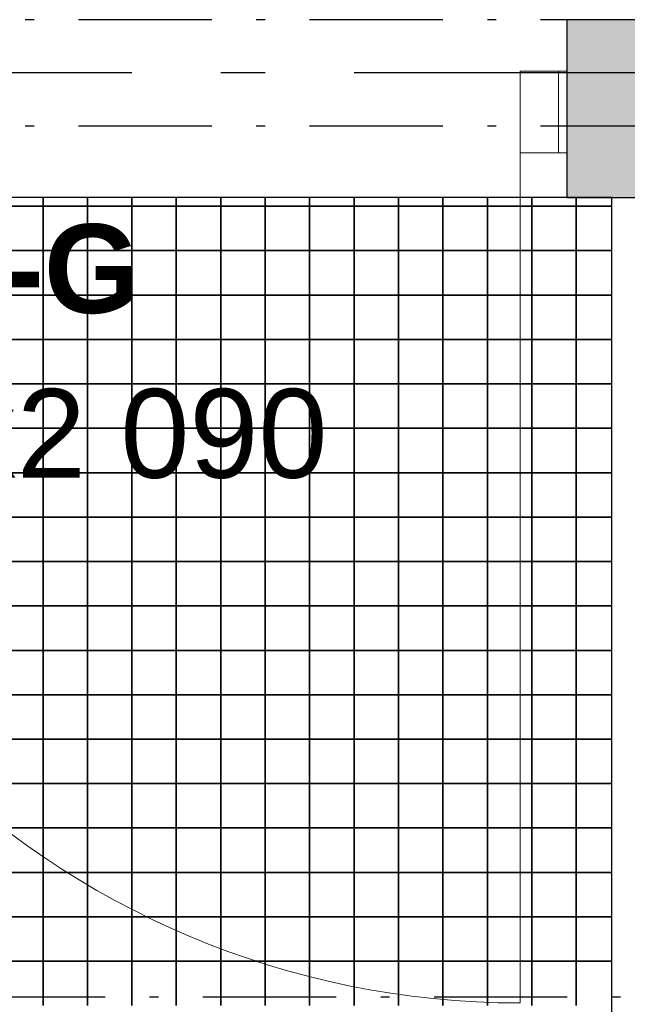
# Model space of a CAD drawing. Header units: millimetres. Extents: x 269 to 62306, y -15633 to 20300.
# Tile 23 of 90: x 10024 to 10708, y 452 to 1560. Entities that reach past the tile are written whole.
import ezdxf
from ezdxf.enums import TextEntityAlignment as Align

# ---------------------------------------------------------------- set-up
doc = ezdxf.new("R2010")
doc.units = ezdxf.units.MM
doc.header["$LTSCALE"] = 0.5
doc.header["$MEASUREMENT"] = 0
for name, pattern in [('Akselinje', [1500, 1000, -200, 100, -200]), ('Over snittplan', [520, 300, -100, 20, -100]), ('PLINE', [0])]:
    doc.linetypes.add(name, pattern=pattern)
for name, color, linetype in [('223- Bjelker', 7, 'Continuous'), ('232- Ikke-bærende yttervegger', 7, 'Continuous'), ('232- Ikke-bærende yttervegger (Skravur)', 7, 'Continuous'), ('244- Vinduer_ dører_ foldevegger(Nye konstruksjoner)', 7, 'Continuous'), ('712- Drenering (Nye konstruksjoner)', 7, 'Continuous'), ('82-- Modullinjer', 7, 'Continuous'), ('852- Teknisk_symbolsk informasjon_ bygning(Nye konstruksjoner)', 7, 'Continuous')]:
    doc.layers.add(name, color=color, linetype=linetype)
doc.layers.add('234- Vinduer_ dører_ porter(Nye konstruksjoner)', color=7, linetype='Continuous', lineweight=0)
doc.styles.add('GENERATED_STYLE_1', font='Arial.ttf')
doc.styles.add('GENERATED_STYLE_2', font='Arial Bold.ttf')

# ---------------------------------------------------------------- blocks, each defined once
blk = doc.blocks.new('*X190')
at = {"layer": '712- Drenering (Nye konstruksjoner)', "linetype": 'PLINE'}
for p, q in [((10050, 1360), (10050, 1350)), ((10050, 1350), (10050, 1360)), ((10100, 1360), (10100, 1350)), ((10100, 1350), (10100, 1360)), ((10150, 1360), (10150, 1350)), ((10150, 1350), (10150, 1360)), ((10200, 1360), (10200, 1350)), ((10200, 1350), (10200, 1360)), ((10250, 1360), (10250, 1350)), ((10250, 1350), (10250, 1360)), ((10300, 1360), (10300, 1350)), ((10300, 1350), (10300, 1360)), ((10350, 1360), (10350, 1350)), ((10350, 1350), (10350, 1360)), ((10400, 1360), (10400, 1350)), ((10400, 1350), (10400, 1360)), ((10450, 1360), (10450, 1350)), ((10450, 1350), (10450, 1360)), ((10500, 1360), (10500, 1350)), ((10500, 1350), (10500, 1360)), ((10550, 1360), (10550, 1350)), ((10550, 1350), (10550, 1360)), ((10600, 1360), (10600, 1350)), ((10600, 1350), (10600, 1360)), ((10650, 1360), (10650, 1350)), ((10650, 1350), (10650, 1360)), ((10000, 1350), (10050, 1350)), ((10050, 1350), (10000, 1350)), ((10050, 1350), (10100, 1350)), ((10050, 1350), (10050, 1300)), ((10100, 1350), (10050, 1350)), ((10050, 1300), (10050, 1350)), ((10100, 1350), (10150, 1350)), ((10100, 1350), (10100, 1300)), ((10150, 1350), (10100, 1350)), ((10100, 1300), (10100, 1350)), ((10150, 1350), (10200, 1350)), ((10150, 1350), (10150, 1300)), ((10200, 1350), (10150, 1350)), ((10150, 1300), (10150, 1350)), ((10200, 1350), (10250, 1350)), ((10200, 1350), (10200, 1300)), ((10250, 1350), (10200, 1350)), ((10200, 1300), (10200, 1350)), ((10250, 1350), (10300, 1350)), ((10250, 1350), (10250, 1300)), ((10300, 1350), (10250, 1350)), ((10250, 1300), (10250, 1350)), ((10300, 1350), (10350, 1350)), ((10300, 1350), (10300, 1300)), ((10350, 1350), (10300, 1350)), ((10300, 1300), (10300, 1350)), ((10350, 1350), (10400, 1350)), ((10350, 1350), (10350, 1300)), ((10400, 1350), (10350, 1350)), ((10350, 1300), (10350, 1350)), ((10400, 1350), (10450, 1350)), ((10400, 1350), (10400, 1300)), ((10450, 1350), (10400, 1350)), ((10400, 1300), (10400, 1350)), ((10450, 1350), (10500, 1350)), ((10450, 1350), (10450, 1300)), ((10500, 1350), (10450, 1350)), ((10450, 1300), (10450, 1350)), ((10500, 1350), (10550, 1350)), ((10500, 1350), (10500, 1300)), ((10550, 1350), (10500, 1350)), ((10500, 1300), (10500, 1350)), ((10550, 1350), (10600, 1350)), ((10550, 1350), (10550, 1300)), ((10600, 1350), (10550, 1350)), ((10550, 1300), (10550, 1350)), ((10600, 1350), (10650, 1350)), ((10600, 1350), (10600, 1300)), ((10650, 1350), (10600, 1350)), ((10600, 1300), (10600, 1350)), ((10650, 1350), (10690, 1350)), ((10650, 1350), (10650, 1300)), ((10690, 1350), (10650, 1350)), ((10650, 1300), (10650, 1350)), ((10000, 1300), (10050, 1300)), ((10050, 1300), (10000, 1300)), ((10050, 1300), (10100, 1300)), ((10050, 1300), (10050, 1250)), ((10100, 1300), (10050, 1300)), ((10050, 1250), (10050, 1300)), ((10100, 1300), (10150, 1300)), ((10100, 1300), (10100, 1250)), ((10150, 1300), (10100, 1300)), ((10100, 1250), (10100, 1300)), ((10150, 1300), (10200, 1300)), ((10150, 1300), (10150, 1250)), ((10200, 1300), (10150, 1300)), ((10150, 1250), (10150, 1300)), ((10200, 1300), (10250, 1300)), ((10200, 1300), (10200, 1250)), ((10250, 1300), (10200, 1300)), ((10200, 1250), (10200, 1300)), ((10250, 1300), (10300, 1300)), ((10250, 1300), (10250, 1250)), ((10300, 1300), (10250, 1300)), ((10250, 1250), (10250, 1300)), ((10300, 1300), (10350, 1300)), ((10300, 1300), (10300, 1250)), ((10350, 1300), (10300, 1300)), ((10300, 1250), (10300, 1300)), ((10350, 1300), (10400, 1300)), ((10350, 1300), (10350, 1250)), ((10400, 1300), (10350, 1300)), ((10350, 1250), (10350, 1300)), ((10400, 1300), (10450, 1300)), ((10400, 1300), (10400, 1250)), ((10450, 1300), (10400, 1300)), ((10400, 1250), (10400, 1300)), ((10450, 1300), (10500, 1300)), ((10450, 1300), (10450, 1250)), ((10500, 1300), (10450, 1300)), ((10450, 1250), (10450, 1300)), ((10500, 1300), (10550, 1300)), ((10500, 1300), (10500, 1250)), ((10550, 1300), (10500, 1300)), ((10500, 1250), (10500, 1300)), ((10550, 1300), (10600, 1300)), ((10550, 1300), (10550, 1250)), ((10600, 1300), (10550, 1300)), ((10550, 1250), (10550, 1300)), ((10600, 1300), (10650, 1300)), ((10600, 1300), (10600, 1250)), ((10650, 1300), (10600, 1300)), ((10600, 1250), (10600, 1300)), ((10650, 1300), (10690, 1300)), ((10650, 1300), (10650, 1250)), ((10690, 1300), (10650, 1300)), ((10650, 1250), (10650, 1300)), ((10000, 1250), (10050, 1250)), ((10050, 1250), (10000, 1250)), ((10050, 1250), (10100, 1250)), ((10050, 1250), (10050, 1200)), ((10100, 1250), (10050, 1250)), ((10050, 1200), (10050, 1250)), ((10100, 1250), (10150, 1250)), ((10100, 1250), (10100, 1200)), ((10150, 1250), (10100, 1250)), ((10100, 1200), (10100, 1250)), ((10150, 1250), (10200, 1250)), ((10150, 1250), (10150, 1200)), ((10200, 1250), (10150, 1250)), ((10150, 1200), (10150, 1250)), ((10200, 1250), (10250, 1250)), ((10200, 1250), (10200, 1200)), ((10250, 1250), (10200, 1250)), ((10200, 1200), (10200, 1250)), ((10250, 1250), (10300, 1250)), ((10250, 1250), (10250, 1200)), ((10300, 1250), (10250, 1250)), ((10250, 1200), (10250, 1250)), ((10300, 1250), (10350, 1250)), ((10300, 1250), (10300, 1200)), ((10350, 1250), (10300, 1250)), ((10300, 1200), (10300, 1250)), ((10350, 1250), (10400, 1250)), ((10350, 1250), (10350, 1200)), ((10400, 1250), (10350, 1250)), ((10350, 1200), (10350, 1250)), ((10400, 1250), (10450, 1250)), ((10400, 1250), (10400, 1200)), ((10450, 1250), (10400, 1250)), ((10400, 1200), (10400, 1250)), ((10450, 1250), (10500, 1250)), ((10450, 1250), (10450, 1200)), ((10500, 1250), (10450, 1250)), ((10450, 1200), (10450, 1250)), ((10500, 1250), (10550, 1250)), ((10500, 1250), (10500, 1200)), ((10550, 1250), (10500, 1250)), ((10500, 1200), (10500, 1250)), ((10550, 1250), (10600, 1250)), ((10550, 1250), (10550, 1200)), ((10600, 1250), (10550, 1250)), ((10550, 1200), (10550, 1250)), ((10600, 1250), (10650, 1250)), ((10600, 1250), (10600, 1200)), ((10650, 1250), (10600, 1250)), ((10600, 1200), (10600, 1250)), ((10650, 1250), (10690, 1250)), ((10650, 1250), (10650, 1200)), ((10690, 1250), (10650, 1250)), ((10650, 1200), (10650, 1250)), ((10000, 1200), (10050, 1200)), ((10050, 1200), (10000, 1200)), ((10050, 1200), (10100, 1200)), ((10050, 1200), (10050, 1150)), ((10100, 1200), (10050, 1200)), ((10050, 1150), (10050, 1200)), ((10100, 1200), (10150, 1200)), ((10100, 1200), (10100, 1150)), ((10150, 1200), (10100, 1200)), ((10100, 1150), (10100, 1200)), ((10150, 1200), (10200, 1200)), ((10150, 1200), (10150, 1150)), ((10200, 1200), (10150, 1200)), ((10150, 1150), (10150, 1200)), ((10200, 1200), (10250, 1200)), ((10200, 1200), (10200, 1150)), ((10250, 1200), (10200, 1200)), ((10200, 1150), (10200, 1200)), ((10250, 1200), (10300, 1200)), ((10250, 1200), (10250, 1150)), ((10300, 1200), (10250, 1200)), ((10250, 1150), (10250, 1200)), ((10300, 1200), (10350, 1200)), ((10300, 1200), (10300, 1150)), ((10350, 1200), (10300, 1200)), ((10300, 1150), (10300, 1200)), ((10350, 1200), (10400, 1200)), ((10350, 1200), (10350, 1150)), ((10400, 1200), (10350, 1200)), ((10350, 1150), (10350, 1200)), ((10400, 1200), (10450, 1200)), ((10400, 1200), (10400, 1150)), ((10450, 1200), (10400, 1200)), ((10400, 1150), (10400, 1200)), ((10450, 1200), (10500, 1200)), ((10450, 1200), (10450, 1150)), ((10500, 1200), (10450, 1200)), ((10450, 1150), (10450, 1200)), ((10500, 1200), (10550, 1200)), ((10500, 1200), (10500, 1150)), ((10550, 1200), (10500, 1200)), ((10500, 1150), (10500, 1200)), ((10550, 1200), (10600, 1200)), ((10550, 1200), (10550, 1150)), ((10600, 1200), (10550, 1200)), ((10550, 1150), (10550, 1200)), ((10600, 1200), (10650, 1200)), ((10600, 1200), (10600, 1150)), ((10650, 1200), (10600, 1200)), ((10600, 1150), (10600, 1200)), ((10650, 1200), (10690, 1200)), ((10650, 1200), (10650, 1150)), ((10690, 1200), (10650, 1200)), ((10650, 1150), (10650, 1200)), ((10000, 1150), (10050, 1150)), ((10050, 1150), (10000, 1150)), ((10050, 1150), (10100, 1150)), ((10050, 1150), (10050, 1100)), ((10100, 1150), (10050, 1150)), ((10050, 1100), (10050, 1150)), ((10100, 1150), (10150, 1150)), ((10100, 1150), (10100, 1100)), ((10150, 1150), (10100, 1150)), ((10100, 1100), (10100, 1150)), ((10150, 1150), (10200, 1150)), ((10150, 1150), (10150, 1100)), ((10200, 1150), (10150, 1150)), ((10150, 1100), (10150, 1150)), ((10200, 1150), (10250, 1150)), ((10200, 1150), (10200, 1100)), ((10250, 1150), (10200, 1150)), ((10200, 1100), (10200, 1150)), ((10250, 1150), (10300, 1150)), ((10250, 1150), (10250, 1100)), ((10300, 1150), (10250, 1150)), ((10250, 1100), (10250, 1150)), ((10300, 1150), (10350, 1150)), ((10300, 1150), (10300, 1100)), ((10350, 1150), (10300, 1150)), ((10300, 1100), (10300, 1150)), ((10350, 1150), (10400, 1150)), ((10350, 1150), (10350, 1100)), ((10400, 1150), (10350, 1150)), ((10350, 1100), (10350, 1150)), ((10400, 1150), (10450, 1150)), ((10400, 1150), (10400, 1100)), ((10450, 1150), (10400, 1150)), ((10400, 1100), (10400, 1150)), ((10450, 1150), (10500, 1150)), ((10450, 1150), (10450, 1100)), ((10500, 1150), (10450, 1150)), ((10450, 1100), (10450, 1150)), ((10500, 1150), (10550, 1150)), ((10500, 1150), (10500, 1100)), ((10550, 1150), (10500, 1150)), ((10500, 1100), (10500, 1150)), ((10550, 1150), (10600, 1150)), ((10550, 1150), (10550, 1100)), ((10600, 1150), (10550, 1150)), ((10550, 1100), (10550, 1150)), ((10600, 1150), (10650, 1150)), ((10600, 1150), (10600, 1100)), ((10650, 1150), (10600, 1150)), ((10600, 1100), (10600, 1150)), ((10650, 1150), (10690, 1150)), ((10650, 1150), (10650, 1100)), ((10690, 1150), (10650, 1150)), ((10650, 1100), (10650, 1150)), ((10000, 1100), (10050, 1100)), ((10050, 1100), (10000, 1100)), ((10050, 1100), (10100, 1100)), ((10050, 1100), (10050, 1050)), ((10100, 1100), (10050, 1100)), ((10050, 1050), (10050, 1100)), ((10100, 1100), (10150, 1100)), ((10100, 1100), (10100, 1050)), ((10150, 1100), (10100, 1100)), ((10100, 1050), (10100, 1100)), ((10150, 1100), (10200, 1100)), ((10150, 1100), (10150, 1050)), ((10200, 1100), (10150, 1100)), ((10150, 1050), (10150, 1100)), ((10200, 1100), (10250, 1100)), ((10200, 1100), (10200, 1050)), ((10250, 1100), (10200, 1100)), ((10200, 1050), (10200, 1100)), ((10250, 1100), (10300, 1100)), ((10250, 1100), (10250, 1050)), ((10300, 1100), (10250, 1100)), ((10250, 1050), (10250, 1100)), ((10300, 1100), (10350, 1100)), ((10300, 1100), (10300, 1050)), ((10350, 1100), (10300, 1100)), ((10300, 1050), (10300, 1100)), ((10350, 1100), (10400, 1100)), ((10350, 1100), (10350, 1050)), ((10400, 1100), (10350, 1100)), ((10350, 1050), (10350, 1100)), ((10400, 1100), (10450, 1100)), ((10400, 1100), (10400, 1050)), ((10450, 1100), (10400, 1100)), ((10400, 1050), (10400, 1100)), ((10450, 1100), (10500, 1100)), ((10450, 1100), (10450, 1050)), ((10500, 1100), (10450, 1100)), ((10450, 1050), (10450, 1100)), ((10500, 1100), (10550, 1100)), ((10500, 1100), (10500, 1050)), ((10550, 1100), (10500, 1100)), ((10500, 1050), (10500, 1100)), ((10550, 1100), (10600, 1100)), ((10550, 1100), (10550, 1050)), ((10600, 1100), (10550, 1100)), ((10550, 1050), (10550, 1100)), ((10600, 1100), (10650, 1100)), ((10600, 1100), (10600, 1050)), ((10650, 1100), (10600, 1100)), ((10600, 1050), (10600, 1100)), ((10650, 1100), (10690, 1100)), ((10650, 1100), (10650, 1050)), ((10690, 1100), (10650, 1100)), ((10650, 1050), (10650, 1100)), ((10000, 1050), (10050, 1050)), ((10050, 1050), (10000, 1050)), ((10050, 1050), (10100, 1050)), ((10050, 1050), (10050, 1000)), ((10100, 1050), (10050, 1050)), ((10050, 1000), (10050, 1050)), ((10100, 1050), (10150, 1050)), ((10100, 1050), (10100, 1000)), ((10150, 1050), (10100, 1050)), ((10100, 1000), (10100, 1050)), ((10150, 1050), (10200, 1050)), ((10150, 1050), (10150, 1000)), ((10200, 1050), (10150, 1050)), ((10150, 1000), (10150, 1050)), ((10200, 1050), (10250, 1050)), ((10200, 1050), (10200, 1000)), ((10250, 1050), (10200, 1050)), ((10200, 1000), (10200, 1050)), ((10250, 1050), (10300, 1050)), ((10250, 1050), (10250, 1000)), ((10300, 1050), (10250, 1050)), ((10250, 1000), (10250, 1050)), ((10300, 1050), (10350, 1050)), ((10300, 1050), (10300, 1000)), ((10350, 1050), (10300, 1050)), ((10300, 1000), (10300, 1050)), ((10350, 1050), (10400, 1050)), ((10350, 1050), (10350, 1000)), ((10400, 1050), (10350, 1050)), ((10350, 1000), (10350, 1050)), ((10400, 1050), (10450, 1050)), ((10400, 1050), (10400, 1000)), ((10450, 1050), (10400, 1050)), ((10400, 1000), (10400, 1050)), ((10450, 1050), (10500, 1050)), ((10450, 1050), (10450, 1000)), ((10500, 1050), (10450, 1050)), ((10450, 1000), (10450, 1050)), ((10500, 1050), (10550, 1050)), ((10500, 1050), (10500, 1000)), ((10550, 1050), (10500, 1050)), ((10500, 1000), (10500, 1050)), ((10550, 1050), (10600, 1050)), ((10550, 1050), (10550, 1000)), ((10600, 1050), (10550, 1050)), ((10550, 1000), (10550, 1050)), ((10600, 1050), (10650, 1050)), ((10600, 1050), (10600, 1000)), ((10650, 1050), (10600, 1050)), ((10600, 1000), (10600, 1050)), ((10650, 1050), (10690, 1050)), ((10650, 1050), (10650, 1000)), ((10690, 1050), (10650, 1050)), ((10650, 1000), (10650, 1050)), ((10000, 1000), (10050, 1000)), ((10050, 1000), (10000, 1000)), ((10050, 1000), (10100, 1000)), ((10050, 1000), (10050, 950)), ((10100, 1000), (10050, 1000)), ((10050, 950), (10050, 1000)), ((10100, 1000), (10150, 1000)), ((10100, 1000), (10100, 950)), ((10150, 1000), (10100, 1000)), ((10100, 950), (10100, 1000)), ((10150, 1000), (10200, 1000)), ((10150, 1000), (10150, 950)), ((10200, 1000), (10150, 1000)), ((10150, 950), (10150, 1000)), ((10200, 1000), (10250, 1000)), ((10200, 1000), (10200, 950)), ((10250, 1000), (10200, 1000)), ((10200, 950), (10200, 1000)), ((10250, 1000), (10300, 1000)), ((10250, 1000), (10250, 950)), ((10300, 1000), (10250, 1000)), ((10250, 950), (10250, 1000)), ((10300, 1000), (10350, 1000)), ((10300, 1000), (10300, 950)), ((10350, 1000), (10300, 1000)), ((10300, 950), (10300, 1000)), ((10350, 1000), (10400, 1000)), ((10350, 1000), (10350, 950)), ((10400, 1000), (10350, 1000)), ((10350, 950), (10350, 1000)), ((10400, 1000), (10450, 1000)), ((10400, 1000), (10400, 950)), ((10450, 1000), (10400, 1000)), ((10400, 950), (10400, 1000)), ((10450, 1000), (10500, 1000)), ((10450, 1000), (10450, 950)), ((10500, 1000), (10450, 1000)), ((10450, 950), (10450, 1000)), ((10500, 1000), (10550, 1000)), ((10500, 1000), (10500, 950)), ((10550, 1000), (10500, 1000)), ((10500, 950), (10500, 1000)), ((10550, 1000), (10600, 1000)), ((10550, 1000), (10550, 950)), ((10600, 1000), (10550, 1000)), ((10550, 950), (10550, 1000)), ((10600, 1000), (10650, 1000)), ((10600, 1000), (10600, 950)), ((10650, 1000), (10600, 1000)), ((10600, 950), (10600, 1000)), ((10650, 1000), (10690, 1000)), ((10650, 1000), (10650, 950)), ((10690, 1000), (10650, 1000)), ((10650, 950), (10650, 1000)), ((10000, 950), (10050, 950)), ((10050, 950), (10000, 950)), ((10050, 950), (10100, 950)), ((10050, 950), (10050, 900)), ((10100, 950), (10050, 950)), ((10050, 900), (10050, 950)), ((10100, 950), (10150, 950)), ((10100, 950), (10100, 900)), ((10150, 950), (10100, 950)), ((10100, 900), (10100, 950)), ((10150, 950), (10200, 950)), ((10150, 950), (10150, 900)), ((10200, 950), (10150, 950)), ((10150, 900), (10150, 950)), ((10200, 950), (10250, 950)), ((10200, 950), (10200, 900)), ((10250, 950), (10200, 950)), ((10200, 900), (10200, 950)), ((10250, 950), (10300, 950)), ((10250, 950), (10250, 900)), ((10300, 950), (10250, 950)), ((10250, 900), (10250, 950)), ((10300, 950), (10350, 950)), ((10300, 950), (10300, 900)), ((10350, 950), (10300, 950)), ((10300, 900), (10300, 950)), ((10350, 950), (10400, 950)), ((10350, 950), (10350, 900)), ((10400, 950), (10350, 950)), ((10350, 900), (10350, 950)), ((10400, 950), (10450, 950)), ((10400, 950), (10400, 900)), ((10450, 950), (10400, 950)), ((10400, 900), (10400, 950)), ((10450, 950), (10500, 950)), ((10450, 950), (10450, 900)), ((10500, 950), (10450, 950)), ((10450, 900), (10450, 950)), ((10500, 950), (10550, 950)), ((10500, 950), (10500, 900)), ((10550, 950), (10500, 950)), ((10500, 900), (10500, 950)), ((10550, 950), (10600, 950)), ((10550, 950), (10550, 900)), ((10600, 950), (10550, 950)), ((10550, 900), (10550, 950)), ((10600, 950), (10650, 950)), ((10600, 950), (10600, 900)), ((10650, 950), (10600, 950)), ((10600, 900), (10600, 950)), ((10650, 950), (10690, 950)), ((10650, 950), (10650, 900)), ((10690, 950), (10650, 950)), ((10650, 900), (10650, 950)), ((10000, 900), (10050, 900)), ((10050, 900), (10000, 900)), ((10050, 900), (10100, 900)), ((10050, 900), (10050, 850)), ((10100, 900), (10050, 900)), ((10050, 850), (10050, 900)), ((10100, 900), (10150, 900)), ((10100, 900), (10100, 850)), ((10150, 900), (10100, 900)), ((10100, 850), (10100, 900)), ((10150, 900), (10200, 900)), ((10150, 900), (10150, 850)), ((10200, 900), (10150, 900)), ((10150, 850), (10150, 900)), ((10200, 900), (10250, 900)), ((10200, 900), (10200, 850)), ((10250, 900), (10200, 900)), ((10200, 850), (10200, 900)), ((10250, 900), (10300, 900)), ((10250, 900), (10250, 850)), ((10300, 900), (10250, 900)), ((10250, 850), (10250, 900)), ((10300, 900), (10350, 900)), ((10300, 900), (10300, 850)), ((10350, 900), (10300, 900)), ((10300, 850), (10300, 900)), ((10350, 900), (10400, 900)), ((10350, 900), (10350, 850)), ((10400, 900), (10350, 900)), ((10350, 850), (10350, 900)), ((10400, 900), (10450, 900)), ((10400, 900), (10400, 850)), ((10450, 900), (10400, 900)), ((10400, 850), (10400, 900)), ((10450, 900), (10500, 900)), ((10450, 900), (10450, 850)), ((10500, 900), (10450, 900)), ((10450, 850), (10450, 900)), ((10500, 900), (10550, 900)), ((10500, 900), (10500, 850)), ((10550, 900), (10500, 900)), ((10500, 850), (10500, 900)), ((10550, 900), (10600, 900)), ((10550, 900), (10550, 850)), ((10600, 900), (10550, 900)), ((10550, 850), (10550, 900)), ((10600, 900), (10650, 900)), ((10600, 900), (10600, 850)), ((10650, 900), (10600, 900)), ((10600, 850), (10600, 900)), ((10650, 900), (10690, 900)), ((10650, 900), (10650, 850)), ((10690, 900), (10650, 900)), ((10650, 850), (10650, 900)), ((10000, 850), (10050, 850)), ((10050, 850), (10000, 850)), ((10050, 850), (10100, 850)), ((10050, 850), (10050, 800)), ((10100, 850), (10050, 850)), ((10050, 800), (10050, 850)), ((10100, 850), (10150, 850)), ((10100, 850), (10100, 800)), ((10150, 850), (10100, 850)), ((10100, 800), (10100, 850)), ((10150, 850), (10200, 850)), ((10150, 850), (10150, 800)), ((10200, 850), (10150, 850)), ((10150, 800), (10150, 850)), ((10200, 850), (10250, 850)), ((10200, 850), (10200, 800)), ((10250, 850), (10200, 850)), ((10200, 800), (10200, 850)), ((10250, 850), (10300, 850)), ((10250, 850), (10250, 800)), ((10300, 850), (10250, 850)), ((10250, 800), (10250, 850)), ((10300, 850), (10350, 850)), ((10300, 850), (10300, 800)), ((10350, 850), (10300, 850)), ((10300, 800), (10300, 850)), ((10350, 850), (10400, 850)), ((10350, 850), (10350, 800)), ((10400, 850), (10350, 850)), ((10350, 800), (10350, 850)), ((10400, 850), (10450, 850)), ((10400, 850), (10400, 800)), ((10450, 850), (10400, 850)), ((10400, 800), (10400, 850)), ((10450, 850), (10500, 850)), ((10450, 850), (10450, 800)), ((10500, 850), (10450, 850)), ((10450, 800), (10450, 850)), ((10500, 850), (10550, 850)), ((10500, 850), (10500, 800)), ((10550, 850), (10500, 850)), ((10500, 800), (10500, 850)), ((10550, 850), (10600, 850)), ((10550, 850), (10550, 800)), ((10600, 850), (10550, 850)), ((10550, 800), (10550, 850)), ((10600, 850), (10650, 850)), ((10600, 850), (10600, 800)), ((10650, 850), (10600, 850)), ((10600, 800), (10600, 850)), ((10650, 850), (10690, 850)), ((10650, 850), (10650, 800)), ((10690, 850), (10650, 850)), ((10650, 800), (10650, 850)), ((10000, 800), (10050, 800)), ((10050, 800), (10000, 800)), ((10050, 800), (10100, 800)), ((10050, 800), (10050, 750)), ((10100, 800), (10050, 800)), ((10050, 750), (10050, 800)), ((10100, 800), (10150, 800)), ((10100, 800), (10100, 750)), ((10150, 800), (10100, 800)), ((10100, 750), (10100, 800)), ((10150, 800), (10200, 800)), ((10150, 800), (10150, 750)), ((10200, 800), (10150, 800)), ((10150, 750), (10150, 800)), ((10200, 800), (10250, 800)), ((10200, 800), (10200, 750)), ((10250, 800), (10200, 800)), ((10200, 750), (10200, 800)), ((10250, 800), (10300, 800)), ((10250, 800), (10250, 750)), ((10300, 800), (10250, 800)), ((10250, 750), (10250, 800)), ((10300, 800), (10350, 800)), ((10300, 800), (10300, 750)), ((10350, 800), (10300, 800)), ((10300, 750), (10300, 800)), ((10350, 800), (10400, 800)), ((10350, 800), (10350, 750)), ((10400, 800), (10350, 800)), ((10350, 750), (10350, 800)), ((10400, 800), (10450, 800)), ((10400, 800), (10400, 750)), ((10450, 800), (10400, 800)), ((10400, 750), (10400, 800)), ((10450, 800), (10500, 800)), ((10450, 800), (10450, 750)), ((10500, 800), (10450, 800)), ((10450, 750), (10450, 800)), ((10500, 800), (10550, 800)), ((10500, 800), (10500, 750)), ((10550, 800), (10500, 800)), ((10500, 750), (10500, 800)), ((10550, 800), (10600, 800)), ((10550, 800), (10550, 750)), ((10600, 800), (10550, 800)), ((10550, 750), (10550, 800)), ((10600, 800), (10650, 800)), ((10600, 800), (10600, 750)), ((10650, 800), (10600, 800)), ((10600, 750), (10600, 800)), ((10650, 800), (10690, 800)), ((10650, 800), (10650, 750)), ((10690, 800), (10650, 800)), ((10650, 750), (10650, 800)), ((10000, 750), (10050, 750)), ((10050, 750), (10000, 750)), ((10050, 750), (10100, 750)), ((10050, 750), (10050, 700)), ((10100, 750), (10050, 750)), ((10050, 700), (10050, 750)), ((10100, 750), (10150, 750)), ((10100, 750), (10100, 700)), ((10150, 750), (10100, 750)), ((10100, 700), (10100, 750)), ((10150, 750), (10200, 750)), ((10150, 750), (10150, 700)), ((10200, 750), (10150, 750)), ((10150, 700), (10150, 750)), ((10200, 750), (10250, 750)), ((10200, 750), (10200, 700)), ((10250, 750), (10200, 750)), ((10200, 700), (10200, 750)), ((10250, 750), (10300, 750)), ((10250, 750), (10250, 700)), ((10300, 750), (10250, 750)), ((10250, 700), (10250, 750)), ((10300, 750), (10350, 750)), ((10300, 750), (10300, 700)), ((10350, 750), (10300, 750)), ((10300, 700), (10300, 750)), ((10350, 750), (10400, 750)), ((10350, 750), (10350, 700)), ((10400, 750), (10350, 750)), ((10350, 700), (10350, 750)), ((10400, 750), (10450, 750)), ((10400, 750), (10400, 700)), ((10450, 750), (10400, 750)), ((10400, 700), (10400, 750)), ((10450, 750), (10500, 750)), ((10450, 750), (10450, 700)), ((10500, 750), (10450, 750)), ((10450, 700), (10450, 750)), ((10500, 750), (10550, 750)), ((10500, 750), (10500, 700)), ((10550, 750), (10500, 750)), ((10500, 700), (10500, 750)), ((10550, 750), (10600, 750)), ((10550, 750), (10550, 700)), ((10600, 750), (10550, 750)), ((10550, 700), (10550, 750)), ((10600, 750), (10650, 750)), ((10600, 750), (10600, 700)), ((10650, 750), (10600, 750)), ((10600, 700), (10600, 750)), ((10650, 750), (10690, 750)), ((10650, 750), (10650, 700)), ((10690, 750), (10650, 750)), ((10650, 700), (10650, 750)), ((10000, 700), (10050, 700)), ((10050, 700), (10000, 700)), ((10050, 700), (10100, 700)), ((10050, 700), (10050, 650)), ((10100, 700), (10050, 700)), ((10050, 650), (10050, 700)), ((10100, 700), (10150, 700)), ((10100, 700), (10100, 650)), ((10150, 700), (10100, 700)), ((10100, 650), (10100, 700)), ((10150, 700), (10200, 700)), ((10150, 700), (10150, 650)), ((10200, 700), (10150, 700)), ((10150, 650), (10150, 700)), ((10200, 700), (10250, 700)), ((10200, 700), (10200, 650)), ((10250, 700), (10200, 700)), ((10200, 650), (10200, 700)), ((10250, 700), (10300, 700)), ((10250, 700), (10250, 650)), ((10300, 700), (10250, 700)), ((10250, 650), (10250, 700)), ((10300, 700), (10350, 700)), ((10300, 700), (10300, 650)), ((10350, 700), (10300, 700)), ((10300, 650), (10300, 700)), ((10350, 700), (10400, 700)), ((10350, 700), (10350, 650)), ((10400, 700), (10350, 700)), ((10350, 650), (10350, 700)), ((10400, 700), (10450, 700)), ((10400, 700), (10400, 650)), ((10450, 700), (10400, 700)), ((10400, 650), (10400, 700)), ((10450, 700), (10500, 700)), ((10450, 700), (10450, 650)), ((10500, 700), (10450, 700)), ((10450, 650), (10450, 700)), ((10500, 700), (10550, 700)), ((10500, 700), (10500, 650)), ((10550, 700), (10500, 700)), ((10500, 650), (10500, 700)), ((10550, 700), (10600, 700)), ((10550, 700), (10550, 650)), ((10600, 700), (10550, 700)), ((10550, 650), (10550, 700)), ((10600, 700), (10650, 700)), ((10600, 700), (10600, 650)), ((10650, 700), (10600, 700)), ((10600, 650), (10600, 700)), ((10650, 700), (10690, 700)), ((10650, 700), (10650, 650)), ((10690, 700), (10650, 700)), ((10650, 650), (10650, 700)), ((10000, 650), (10050, 650)), ((10050, 650), (10000, 650)), ((10050, 650), (10100, 650)), ((10050, 650), (10050, 600)), ((10100, 650), (10050, 650)), ((10050, 600), (10050, 650)), ((10100, 650), (10150, 650)), ((10100, 650), (10100, 600)), ((10150, 650), (10100, 650)), ((10100, 600), (10100, 650)), ((10150, 650), (10200, 650)), ((10150, 650), (10150, 600)), ((10200, 650), (10150, 650)), ((10150, 600), (10150, 650)), ((10200, 650), (10250, 650)), ((10200, 650), (10200, 600)), ((10250, 650), (10200, 650)), ((10200, 600), (10200, 650)), ((10250, 650), (10300, 650)), ((10250, 650), (10250, 600)), ((10300, 650), (10250, 650)), ((10250, 600), (10250, 650)), ((10300, 650), (10350, 650)), ((10300, 650), (10300, 600)), ((10350, 650), (10300, 650)), ((10300, 600), (10300, 650)), ((10350, 650), (10400, 650)), ((10350, 650), (10350, 600)), ((10400, 650), (10350, 650)), ((10350, 600), (10350, 650)), ((10400, 650), (10450, 650)), ((10400, 650), (10400, 600)), ((10450, 650), (10400, 650)), ((10400, 600), (10400, 650)), ((10450, 650), (10500, 650)), ((10450, 650), (10450, 600)), ((10500, 650), (10450, 650)), ((10450, 600), (10450, 650)), ((10500, 650), (10550, 650)), ((10500, 650), (10500, 600)), ((10550, 650), (10500, 650)), ((10500, 600), (10500, 650)), ((10550, 650), (10600, 650)), ((10550, 650), (10550, 600)), ((10600, 650), (10550, 650)), ((10550, 600), (10550, 650)), ((10600, 650), (10650, 650)), ((10600, 650), (10600, 600)), ((10650, 650), (10600, 650)), ((10600, 600), (10600, 650)), ((10650, 650), (10690, 650)), ((10650, 650), (10650, 600)), ((10690, 650), (10650, 650)), ((10650, 600), (10650, 650)), ((10000, 600), (10050, 600)), ((10050, 600), (10000, 600)), ((10050, 600), (10100, 600)), ((10050, 600), (10050, 550)), ((10100, 600), (10050, 600)), ((10050, 550), (10050, 600)), ((10100, 600), (10150, 600)), ((10100, 600), (10100, 550)), ((10150, 600), (10100, 600)), ((10100, 550), (10100, 600)), ((10150, 600), (10200, 600)), ((10150, 600), (10150, 550)), ((10200, 600), (10150, 600)), ((10150, 550), (10150, 600)), ((10200, 600), (10250, 600)), ((10200, 600), (10200, 550)), ((10250, 600), (10200, 600)), ((10200, 550), (10200, 600)), ((10250, 600), (10300, 600)), ((10250, 600), (10250, 550)), ((10300, 600), (10250, 600)), ((10250, 550), (10250, 600)), ((10300, 600), (10350, 600)), ((10300, 600), (10300, 550)), ((10350, 600), (10300, 600)), ((10300, 550), (10300, 600)), ((10350, 600), (10400, 600)), ((10350, 600), (10350, 550)), ((10400, 600), (10350, 600)), ((10350, 550), (10350, 600)), ((10400, 600), (10450, 600)), ((10400, 600), (10400, 550)), ((10450, 600), (10400, 600)), ((10400, 550), (10400, 600)), ((10450, 600), (10500, 600)), ((10450, 600), (10450, 550)), ((10500, 600), (10450, 600)), ((10450, 550), (10450, 600)), ((10500, 600), (10550, 600)), ((10500, 600), (10500, 550)), ((10550, 600), (10500, 600)), ((10500, 550), (10500, 600)), ((10550, 600), (10600, 600)), ((10550, 600), (10550, 550)), ((10600, 600), (10550, 600)), ((10550, 550), (10550, 600)), ((10600, 600), (10650, 600)), ((10600, 600), (10600, 550)), ((10650, 600), (10600, 600)), ((10600, 550), (10600, 600)), ((10650, 600), (10690, 600)), ((10650, 600), (10650, 550)), ((10690, 600), (10650, 600)), ((10650, 550), (10650, 600)), ((10000, 550), (10050, 550)), ((10050, 550), (10000, 550)), ((10050, 550), (10100, 550)), ((10050, 550), (10050, 500)), ((10100, 550), (10050, 550)), ((10050, 500), (10050, 550)), ((10100, 550), (10150, 550)), ((10100, 550), (10100, 500)), ((10150, 550), (10100, 550)), ((10100, 500), (10100, 550)), ((10150, 550), (10200, 550)), ((10150, 550), (10150, 500)), ((10200, 550), (10150, 550)), ((10150, 500), (10150, 550)), ((10200, 550), (10250, 550)), ((10200, 550), (10200, 500)), ((10250, 550), (10200, 550)), ((10200, 500), (10200, 550)), ((10250, 550), (10300, 550)), ((10250, 550), (10250, 500)), ((10300, 550), (10250, 550)), ((10250, 500), (10250, 550)), ((10300, 550), (10350, 550)), ((10300, 550), (10300, 500)), ((10350, 550), (10300, 550)), ((10300, 500), (10300, 550)), ((10350, 550), (10400, 550)), ((10350, 550), (10350, 500)), ((10400, 550), (10350, 550)), ((10350, 500), (10350, 550)), ((10400, 550), (10450, 550)), ((10400, 550), (10400, 500)), ((10450, 550), (10400, 550)), ((10400, 500), (10400, 550)), ((10450, 550), (10500, 550)), ((10450, 550), (10450, 500)), ((10500, 550), (10450, 550)), ((10450, 500), (10450, 550)), ((10500, 550), (10550, 550)), ((10500, 550), (10500, 500)), ((10550, 550), (10500, 550)), ((10500, 500), (10500, 550)), ((10550, 550), (10600, 550)), ((10550, 550), (10550, 500)), ((10600, 550), (10550, 550)), ((10550, 500), (10550, 550)), ((10600, 550), (10650, 550)), ((10600, 550), (10600, 500)), ((10650, 550), (10600, 550)), ((10600, 500), (10600, 550)), ((10650, 550), (10690, 550)), ((10650, 550), (10650, 500)), ((10690, 550), (10650, 550)), ((10650, 500), (10650, 550)), ((10000, 500), (10050, 500)), ((10050, 500), (10000, 500)), ((10050, 500), (10100, 500)), ((10050, 500), (10050, 450)), ((10100, 500), (10050, 500)), ((10050, 450), (10050, 500)), ((10100, 500), (10150, 500)), ((10100, 500), (10100, 450)), ((10150, 500), (10100, 500)), ((10100, 450), (10100, 500)), ((10150, 500), (10200, 500)), ((10150, 500), (10150, 450)), ((10200, 500), (10150, 500)), ((10150, 450), (10150, 500)), ((10200, 500), (10250, 500)), ((10200, 500), (10200, 450)), ((10250, 500), (10200, 500)), ((10200, 450), (10200, 500)), ((10250, 500), (10300, 500)), ((10250, 500), (10250, 450)), ((10300, 500), (10250, 500)), ((10250, 450), (10250, 500)), ((10300, 500), (10350, 500)), ((10300, 500), (10300, 450)), ((10350, 500), (10300, 500)), ((10300, 450), (10300, 500)), ((10350, 500), (10400, 500)), ((10350, 500), (10350, 450)), ((10400, 500), (10350, 500)), ((10350, 450), (10350, 500)), ((10400, 500), (10450, 500)), ((10400, 500), (10400, 450)), ((10450, 500), (10400, 500)), ((10400, 450), (10400, 500)), ((10450, 500), (10500, 500)), ((10450, 500), (10450, 450)), ((10500, 500), (10450, 500)), ((10450, 450), (10450, 500)), ((10500, 500), (10550, 500)), ((10500, 500), (10500, 450)), ((10550, 500), (10500, 500)), ((10500, 450), (10500, 500)), ((10550, 500), (10600, 500)), ((10550, 500), (10550, 450)), ((10600, 500), (10550, 500)), ((10550, 450), (10550, 500)), ((10600, 500), (10650, 500)), ((10600, 500), (10600, 450)), ((10650, 500), (10600, 500)), ((10600, 450), (10600, 500)), ((10650, 500), (10690, 500)), ((10650, 500), (10650, 450)), ((10690, 500), (10650, 500)), ((10650, 450), (10650, 500))]:
    blk.add_line(p, q, dxfattribs=at)
blk = doc.blocks.new('Dør med sidefelt på side 2')
at = {"layer": '234- Vinduer_ dører_ porter(Nye konstruksjoner)', "linetype": 'PLINE'}
for p, q in [((602, 0), (602, 957)), ((-645, 0), (-655, 0)), ((-655, 0), (-655, -92)), ((-602, 0), (-645, 0)), ((-645, 0), (-645, -92)), ((-602, -92), (-602, 0)), ((-355, 0), (-398, 0)), ((-398, 0), (-398, -92)), ((-355, -92), (-355, 0)), ((645, 0), (602, 0)), ((602, 0), (602, -92)), ((645, 0), (655, 0)), ((645, -92), (645, 0)), ((655, 0), (655, -92)), ((-645, -92), (-655, -92)), ((-645, -92), (-602, -92)), ((-398, -92), (-355, -92)), ((602, -92), (645, -92)), ((645, -92), (655, -92))]:
    blk.add_line(p, q, dxfattribs=at)
at = {"layer": '234- Vinduer_ dører_ porter(Nye konstruksjoner)', "linetype": 'PLINE', "flags": 128}
blk.add_lwpolyline([(-602, -92), (-398, -92), (-398, 0), (-602, 0)], close=True, dxfattribs=at)
at = {"layer": '234- Vinduer_ dører_ porter(Nye konstruksjoner)', "linetype": 'PLINE'}
blk.add_arc((602, 0), 957, 90, 180, dxfattribs=at)
at = {"layer": '244- Vinduer_ dører_ foldevegger(Nye konstruksjoner)', "linetype": 'PLINE'}
for p, q in [((-655, 50), (-655, 0)), ((655, 50), (655, 0)), ((-655, 0), (-655, -92)), ((-655, 0), (-655, -92)), ((655, 0), (655, -92)), ((655, 0), (655, -92)), ((-655, -92), (-655, -150)), ((655, -92), (655, -150))]:
    blk.add_line(p, q, dxfattribs=at)
blk = doc.blocks.new('Dørstempel_3')
at = {"layer": '852- Teknisk_symbolsk informasjon_ bygning(Nye konstruksjoner)', "char_height": 100, "attachment_point": 1, "style": 'GENERATED_STYLE_1'}
for s, insert in [('\\A1;{\\pql;\\pt0,100;\\fArial|b0|i0|c0|p0;\\W1.000000;1\xa0290\\fArial|b0|i0|c0|p0;\\W1.000000;\\A1{\\H.66x;\\S^  ;}\\fArial|b0|i0|c0|p0;\\W1.000000;\\fArial|b0|i0|c0|p0;\\W1.000000;\\A1{\\H.66x;\\S^  ;}}', (-377.5, -415.7)), ('\\A1;{\\pql;\\pt0,100;\\fArial|b0|i0|c0|p0;\\W1.000000;x2\xa0090\\fArial|b0|i0|c0|p0;\\W1.000000;\\A1{\\H.66x;\\S^  ;}\\fArial|b0|i0|c0|p0;\\W1.000000;\\fArial|b0|i0|c0|p0;\\W1.000000;\\A1{\\H.66x;\\S^  ;}}', (-34.3, -415.7))]:
    blk.add_mtext(s, dxfattribs=dict(at, insert=insert))
at = {"layer": '852- Teknisk_symbolsk informasjon_ bygning(Nye konstruksjoner)', "style": 'GENERATED_STYLE_2'}
blk.add_attdef('AC_WIDO_ID', text='', height=100, dxfattribs=at).set_placement((0, -360.2), align=Align.BOTTOM_CENTER)
blk = doc.blocks.new('Standard grid marker_4')
at = {"layer": '82-- Modullinjer', "linetype": 'Akselinje'}
blk.add_line((200, 0), (53500, 0), dxfattribs=at)
at = {"layer": '82-- Modullinjer', "style": 'GENERATED_STYLE_2'}
blk.add_attdef('AC_MarkerText_1', text='', height=250, rotation=180, dxfattribs=at).set_placement((54000, -239.3), align=Align.TOP_CENTER)

msp = doc.modelspace()

# ---------------------------------------------------------------- hatches: boundary and pattern name
at = {"layer": '232- Ikke-bærende yttervegger (Skravur)', "linetype": 'Continuous'}
msp.add_hatch(color=256, dxfattribs=at).paths.add_polyline_path([(10640, 1560), (10640, 1360), (14940, 1360), (14940, 1560)])

# ---------------------------------------------------------------- linework, layer by layer
at = {"layer": '223- Bjelker', "linetype": 'Over snittplan'}
for p, q in [((27660, 1560), (2340, 1560)), ((27660, 1440), (2340, 1440)), ((2170, 460), (15050, 460))]:
    msp.add_line(p, q, dxfattribs=at)
at = {"layer": '232- Ikke-bærende yttervegger', "linetype": 'PLINE'}
for p, q in [((10640, 1502), (10640, 1560)), ((10640, 1410), (10640, 1502)), ((10640, 1360), (10640, 1410))]:
    msp.add_line(p, q, dxfattribs=at)
at = {"layer": '232- Ikke-bærende yttervegger', "linetype": 'PLINE', "flags": 128}
for points in [[(13600, 1560), (10640, 1560)], [(10640, 1360), (14940, 1360)]]:
    msp.add_lwpolyline(points, dxfattribs=at)
at = {"layer": '712- Drenering (Nye konstruksjoner)', "linetype": 'PLINE', "flags": 128}
msp.add_lwpolyline([(10690, -140), (10690, 1360), (8690, 1360), (8690, -140)], close=True, dxfattribs=at)

# ---------------------------------------------------------------- block references
at = {"layer": '244- Vinduer_ dører_ foldevegger(Nye konstruksjoner)', "linetype": 'PLINE', "xscale": -1, "zscale": 1000, "rotation": 180}
msp.add_blockref('Dør med sidefelt på side 2', (9985, 1410), dxfattribs=at)
at = {"layer": '712- Drenering (Nye konstruksjoner)', "linetype": 'PLINE'}
msp.add_blockref('*X190', (0, 0), dxfattribs=at)
at = {"layer": '82-- Modullinjer', "linetype": 'PLINE', "zscale": 1000, "rotation": 180}
msp.add_blockref('Standard grid marker_4', (54600, 1500), dxfattribs=at)
at = {"layer": '852- Teknisk_symbolsk informasjon_ bygning(Nye konstruksjoner)'}
ref = msp.add_blockref('Dørstempel_3', (9985, 1560), dxfattribs=at)
ref.add_attrib('AC_WIDO_ID', 'YD-G', dxfattribs={"color": 7, "height": 100, "style": 'GENERATED_STYLE_2'}).set_placement((9985, 1199.8), align=Align.BOTTOM_CENTER)

doc.saveas('drawing.dxf')
